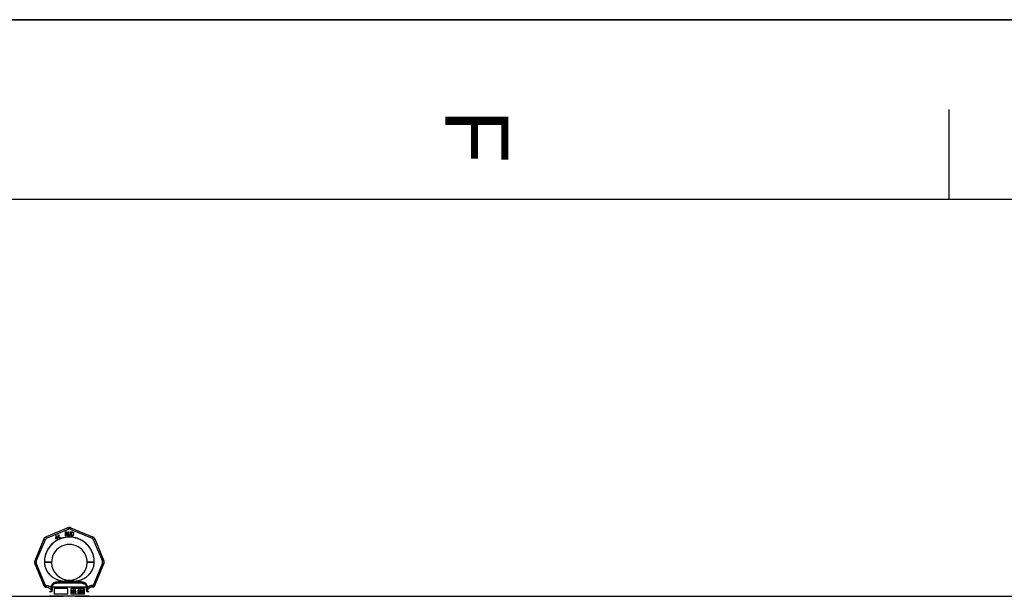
# Model space of a CAD drawing. Header units: millimetres. Extents: x 0 to 420, y 0 to 297.
# Tile 8 of 30: x 106 to 161, y 265 to 297. Entities that reach past the tile are written whole.
import ezdxf

# ---------------------------------------------------------------- set-up
doc = ezdxf.new("R2010")
doc.units = ezdxf.units.MM
doc.header["$LTSCALE"] = 23.1
doc.layers.get('0').update_dxf_attribs({"linetype": 'CONTINUOUS'})
doc.layers.add('001-M31079-X02', color=7, linetype='CONTINUOUS')
doc.styles.add('TEXTSTYLE_2', font='arial.ttf')

# ---------------------------------------------------------------- blocks, each defined once
blk = doc.blocks.new('MARGEA3_BL0', base_point=(210.000078, 148.5))
at = {"color": 7, "linetype": 'Continuous'}
for p, q in [((420.000078, 297.000001), (0.000078, 297.000001)), ((0.000078, 296.999914), (420, 296.999914)), ((157.500078, 292.000001), (157.500078, 287.000001)), ((410.000078, 287.000001), (10.000078, 287.000001))]:
    blk.add_line(p, q, dxfattribs=at)
at = {"color": 7, "linetype": 'Continuous', "style": 'TEXTSTYLE_2', "oblique": 0.0000187}
blk.add_text('F', height=3.5, rotation=270, dxfattribs=at).set_placement((129.500078, 292.000001))

msp = doc.modelspace()

# ---------------------------------------------------------------- linework, layer by layer
at = {"color": 7, "linetype": 'Continuous'}
for p, q in [((0, 297), (420, 297)), ((62.541, 264.933), (108.235, 264.933)), ((108.885, 264.933), (108.51, 264.931)), ((108.532, 264.932), (108.569, 264.932)), ((108.939, 264.933), (108.885, 264.933)), ((108.939, 264.933), (190.933, 264.933))]:
    msp.add_line(p, q, dxfattribs=at)
at = {"layer": '001-M31079-X02', "color": 9, "linetype": 'Continuous'}
for p, q in [((108.503, 268.743), (107.291, 268.241)), ((107.324, 268.162), (108.537, 268.665)), ((108.638, 268.665), (109.85, 268.162)), ((108.671, 268.743), (109.884, 268.241)), ((107.172, 268.122), (106.669, 266.909)), ((106.751, 266.879), (107.253, 268.091)), ((109.921, 268.091), (110.424, 266.879)), ((110.003, 268.122), (110.505, 266.909)), ((106.669, 266.741), (107.185, 265.496)), ((107.265, 265.535), (106.751, 266.778)), ((110.424, 266.778), (109.909, 265.535)), ((109.973, 266.838), (109.973, 266.823)), ((109.989, 265.496), (110.505, 266.741)), ((109.295, 265.659), (107.879, 265.659)), ((108.3, 265.766), (108.304, 265.703)), ((108.3, 265.766), (108.304, 265.703)), ((108.87, 265.703), (108.874, 265.766)), ((108.874, 265.766), (108.87, 265.703)), ((107.256, 265.443), (107.256, 265.443)), ((107.265, 265.535), (107.265, 265.444)), ((107.295, 265.535), (107.265, 265.535)), ((107.295, 265.444), (107.265, 265.444)), ((107.295, 265.535), (107.295, 265.444)), ((107.601, 265.18), (107.487, 265.18)), ((107.584, 265.44), (107.584, 265.411)), ((109.534, 265.442), (107.641, 265.442)), ((109.687, 265.18), (109.573, 265.18)), ((109.59, 265.411), (109.59, 265.44)), ((109.879, 265.535), (109.879, 265.444)), ((109.909, 265.535), (109.879, 265.535)), ((109.909, 265.444), (109.879, 265.444)), ((109.909, 265.535), (109.909, 265.444))]:
    msp.add_line(p, q, dxfattribs=at)
at = {"layer": '001-M31079-X02', "color": 7, "linetype": 'Continuous'}
for p, q in [((107.831, 268.298), (107.818, 268.144)), ((107.85, 268.309), (107.831, 268.298)), ((107.914, 268.199), (107.85, 268.309)), ((107.965, 268.337), (107.949, 268.328)), ((107.949, 268.328), (107.968, 268.296)), ((107.984, 268.305), (107.965, 268.337)), ((108.019, 268.325), (107.984, 268.305)), ((107.993, 268.289), (108.028, 268.309)), ((108.019, 268.325), (108.028, 268.309)), ((108.347, 268.51), (108.347, 268.29)), ((108.347, 268.51), (108.435, 268.51)), ((108.369, 268.388), (108.369, 268.29)), ((108.431, 268.388), (108.369, 268.388)), ((108.431, 268.388), (108.461, 268.29)), ((108.453, 268.505), (108.435, 268.51)), ((108.453, 268.505), (108.468, 268.491)), ((108.468, 268.407), (108.453, 268.398)), ((108.486, 268.29), (108.453, 268.398)), ((108.468, 268.491), (108.479, 268.473)), ((108.479, 268.426), (108.468, 268.407)), ((108.479, 268.473), (108.483, 268.458)), ((108.483, 268.44), (108.479, 268.426)), ((108.483, 268.458), (108.483, 268.44)), ((108.516, 268.51), (108.516, 268.365)), ((108.516, 268.51), (108.538, 268.51)), ((108.516, 268.365), (108.519, 268.341)), ((108.519, 268.341), (108.527, 268.323)), ((108.527, 268.323), (108.541, 268.304)), ((108.538, 268.51), (108.538, 268.365)), ((108.538, 268.365), (108.541, 268.346)), ((108.541, 268.346), (108.549, 268.332)), ((108.541, 268.304), (108.556, 268.295)), ((108.549, 268.332), (108.56, 268.323)), ((108.574, 268.318), (108.56, 268.323)), ((108.574, 268.318), (108.589, 268.318)), ((108.604, 268.323), (108.589, 268.318)), ((108.615, 268.332), (108.604, 268.323)), ((108.622, 268.304), (108.607, 268.295)), ((108.622, 268.346), (108.615, 268.332)), ((108.626, 268.365), (108.622, 268.346)), ((108.637, 268.323), (108.622, 268.304)), ((108.626, 268.51), (108.626, 268.365)), ((108.626, 268.51), (108.648, 268.51)), ((108.644, 268.341), (108.637, 268.323)), ((108.644, 268.341), (108.648, 268.365)), ((108.648, 268.51), (108.648, 268.365)), ((108.677, 268.51), (108.677, 268.29)), ((108.677, 268.51), (108.765, 268.51)), ((108.783, 268.505), (108.765, 268.51)), ((108.783, 268.505), (108.798, 268.496)), ((108.798, 268.304), (108.783, 268.295)), ((108.798, 268.496), (108.813, 268.477)), ((108.813, 268.323), (108.798, 268.304)), ((108.813, 268.477), (108.82, 268.458)), ((108.82, 268.341), (108.813, 268.323)), ((108.824, 268.435), (108.82, 268.458)), ((108.82, 268.341), (108.824, 268.365)), ((108.824, 268.435), (108.824, 268.365)), ((107.818, 268.144), (107.832, 268.12)), ((107.832, 268.12), (107.909, 268.164)), ((107.841, 268.157), (107.85, 268.265)), ((107.894, 268.188), (107.841, 268.157)), ((107.85, 268.265), (107.894, 268.188)), ((107.909, 268.164), (107.939, 268.111)), ((107.945, 268.218), (107.914, 268.199)), ((107.959, 268.193), (107.928, 268.175)), ((107.96, 268.118), (107.928, 268.175)), ((107.939, 268.111), (107.96, 268.111)), ((107.968, 268.296), (107.943, 268.281)), ((107.943, 268.281), (107.952, 268.265)), ((107.959, 268.193), (107.945, 268.218)), ((107.977, 268.28), (107.952, 268.265)), ((107.977, 268.28), (108.024, 268.198)), ((108.035, 268.216), (107.993, 268.289)), ((108.024, 268.198), (108.04, 268.186)), ((108.035, 268.216), (108.046, 268.205)), ((108.04, 268.186), (108.054, 268.183)), ((108.06, 268.203), (108.046, 268.205)), ((108.054, 268.183), (108.066, 268.185)), ((108.078, 268.208), (108.06, 268.203)), ((108.087, 268.192), (108.066, 268.185)), ((108.078, 268.208), (108.087, 268.192)), ((108.369, 268.29), (108.347, 268.29)), ((108.486, 268.29), (108.461, 268.29)), ((108.574, 268.29), (108.556, 268.295)), ((108.589, 268.29), (108.574, 268.29)), ((108.607, 268.295), (108.589, 268.29)), ((108.765, 268.29), (108.677, 268.29)), ((108.783, 268.295), (108.765, 268.29)), ((107.201, 266.838), (107.201, 266.823)), ((109.973, 266.823), (109.973, 266.838)), ((107.584, 265.44), (107.584, 265.411)), ((109.59, 265.44), (109.59, 265.411))]:
    msp.add_line(p, q, dxfattribs=at)
at = {"layer": '001-M31079-X02', "color": 6, "linetype": 'Continuous'}
for p, q in [((108.369, 268.416), (108.369, 268.487)), ((108.439, 268.487), (108.369, 268.487)), ((108.439, 268.416), (108.369, 268.416)), ((108.439, 268.487), (108.45, 268.482)), ((108.45, 268.421), (108.439, 268.416)), ((108.45, 268.482), (108.457, 268.473)), ((108.457, 268.43), (108.45, 268.421)), ((108.457, 268.473), (108.461, 268.458)), ((108.461, 268.444), (108.457, 268.43)), ((108.461, 268.458), (108.461, 268.444)), ((108.699, 268.318), (108.699, 268.482)), ((108.765, 268.482), (108.699, 268.482)), ((108.765, 268.318), (108.699, 268.318)), ((108.765, 268.482), (108.78, 268.477)), ((108.78, 268.323), (108.765, 268.318)), ((108.78, 268.477), (108.791, 268.468)), ((108.791, 268.332), (108.78, 268.323)), ((108.791, 268.468), (108.798, 268.454)), ((108.798, 268.346), (108.791, 268.332)), ((108.798, 268.454), (108.802, 268.435)), ((108.802, 268.365), (108.798, 268.346)), ((108.802, 268.435), (108.802, 268.365)), ((107.641, 265.442), (107.641, 265.413)), ((107.739, 265.373), (107.739, 265.043)), ((108.499, 265.373), (107.739, 265.373)), ((108.499, 265.043), (107.739, 265.043)), ((108.499, 265.043), (108.499, 265.373)), ((108.675, 265.373), (108.675, 265.043)), ((109.435, 265.373), (108.675, 265.373)), ((109.435, 265.043), (108.675, 265.043)), ((108.753, 265.132), (108.753, 265.286)), ((108.753, 265.286), (108.813, 265.286)), ((108.772, 265.132), (108.753, 265.132)), ((108.758, 265.132), (108.758, 265.286)), ((108.767, 265.27), (108.767, 265.221)), ((108.815, 265.27), (108.767, 265.27)), ((108.767, 265.221), (108.815, 265.221)), ((108.767, 265.201), (108.767, 265.132)), ((108.81, 265.201), (108.767, 265.201)), ((108.772, 265.221), (108.772, 265.27)), ((108.772, 265.201), (108.772, 265.132)), ((108.805, 265.201), (108.824, 265.132)), ((108.819, 265.283), (108.808, 265.286)), ((108.81, 265.27), (108.817, 265.267)), ((108.817, 265.224), (108.81, 265.221)), ((108.81, 265.201), (108.829, 265.132)), ((108.824, 265.283), (108.813, 265.286)), ((108.815, 265.27), (108.822, 265.267)), ((108.822, 265.224), (108.815, 265.221)), ((108.817, 265.267), (108.821, 265.26)), ((108.822, 265.267), (108.817, 265.267)), ((108.821, 265.231), (108.817, 265.224)), ((108.822, 265.224), (108.817, 265.224)), ((108.828, 265.273), (108.819, 265.283)), ((108.824, 265.283), (108.819, 265.283)), ((108.819, 265.208), (108.828, 265.214)), ((108.84, 265.132), (108.819, 265.208)), ((108.824, 265.208), (108.819, 265.208)), ((108.821, 265.26), (108.824, 265.25)), ((108.826, 265.26), (108.821, 265.26)), ((108.824, 265.24), (108.821, 265.231)), ((108.826, 265.231), (108.821, 265.231)), ((108.822, 265.267), (108.826, 265.26)), ((108.826, 265.231), (108.822, 265.224)), ((108.833, 265.273), (108.824, 265.283)), ((108.824, 265.24), (108.824, 265.25)), ((108.829, 265.25), (108.824, 265.25)), ((108.829, 265.24), (108.824, 265.24)), ((108.824, 265.208), (108.833, 265.214)), ((108.845, 265.132), (108.824, 265.208)), ((108.845, 265.132), (108.824, 265.132)), ((108.826, 265.26), (108.829, 265.25)), ((108.829, 265.24), (108.826, 265.231)), ((108.835, 265.26), (108.828, 265.273)), ((108.833, 265.273), (108.828, 265.273)), ((108.828, 265.214), (108.835, 265.227)), ((108.833, 265.214), (108.828, 265.214)), ((108.829, 265.25), (108.829, 265.24)), ((108.84, 265.26), (108.833, 265.273)), ((108.833, 265.214), (108.84, 265.227)), ((108.837, 265.25), (108.835, 265.26)), ((108.84, 265.26), (108.835, 265.26)), ((108.835, 265.227), (108.837, 265.237)), ((108.84, 265.227), (108.835, 265.227)), ((108.837, 265.25), (108.837, 265.237)), ((108.842, 265.25), (108.837, 265.25)), ((108.842, 265.237), (108.837, 265.237)), ((108.842, 265.25), (108.84, 265.26)), ((108.84, 265.227), (108.842, 265.237)), ((108.842, 265.25), (108.842, 265.237)), ((108.858, 265.175), (108.86, 265.162)), ((108.876, 265.175), (108.858, 265.175)), ((108.86, 265.162), (108.867, 265.145)), ((108.865, 265.162), (108.86, 265.162)), ((108.863, 265.175), (108.865, 265.162)), ((108.867, 265.263), (108.865, 265.25)), ((108.865, 265.237), (108.865, 265.25)), ((108.87, 265.25), (108.865, 265.25)), ((108.865, 265.237), (108.867, 265.224)), ((108.87, 265.237), (108.865, 265.237)), ((108.865, 265.162), (108.872, 265.145)), ((108.876, 265.276), (108.867, 265.263)), ((108.872, 265.263), (108.867, 265.263)), ((108.867, 265.224), (108.876, 265.211)), ((108.872, 265.224), (108.867, 265.224)), ((108.867, 265.145), (108.878, 265.136)), ((108.872, 265.145), (108.867, 265.145)), ((108.872, 265.263), (108.87, 265.25)), ((108.87, 265.25), (108.87, 265.237)), ((108.87, 265.237), (108.872, 265.224)), ((108.874, 265.165), (108.871, 265.175)), ((108.881, 265.276), (108.872, 265.263)), ((108.872, 265.224), (108.881, 265.211)), ((108.872, 265.145), (108.883, 265.136)), ((108.88, 265.155), (108.874, 265.165)), ((108.879, 265.165), (108.874, 265.165)), ((108.885, 265.283), (108.876, 265.276)), ((108.881, 265.276), (108.876, 265.276)), ((108.876, 265.211), (108.885, 265.204)), ((108.881, 265.211), (108.876, 265.211)), ((108.879, 265.165), (108.876, 265.175)), ((108.878, 265.247), (108.88, 265.257)), ((108.878, 265.247), (108.878, 265.24)), ((108.883, 265.247), (108.878, 265.247)), ((108.88, 265.231), (108.878, 265.24)), ((108.883, 265.24), (108.878, 265.24)), ((108.878, 265.136), (108.89, 265.132)), ((108.883, 265.136), (108.878, 265.136)), ((108.886, 265.155), (108.879, 265.165)), ((108.88, 265.257), (108.887, 265.263)), ((108.886, 265.257), (108.88, 265.257)), ((108.887, 265.224), (108.88, 265.231)), ((108.886, 265.231), (108.88, 265.231)), ((108.89, 265.152), (108.88, 265.155)), ((108.886, 265.155), (108.88, 265.155)), ((108.89, 265.283), (108.881, 265.276)), ((108.881, 265.211), (108.89, 265.204)), ((108.883, 265.247), (108.886, 265.257)), ((108.883, 265.24), (108.883, 265.247)), ((108.886, 265.231), (108.883, 265.24)), ((108.883, 265.136), (108.895, 265.132)), ((108.894, 265.286), (108.885, 265.283)), ((108.89, 265.283), (108.885, 265.283)), ((108.885, 265.204), (108.894, 265.201)), ((108.89, 265.204), (108.885, 265.204)), ((108.886, 265.257), (108.892, 265.263)), ((108.892, 265.224), (108.886, 265.231)), ((108.895, 265.152), (108.886, 265.155)), ((108.887, 265.263), (108.894, 265.267)), ((108.892, 265.263), (108.887, 265.263)), ((108.894, 265.221), (108.887, 265.224)), ((108.892, 265.224), (108.887, 265.224)), ((108.899, 265.286), (108.89, 265.283)), ((108.89, 265.204), (108.899, 265.201)), ((108.913, 265.152), (108.89, 265.152)), ((108.913, 265.132), (108.89, 265.132)), ((108.892, 265.263), (108.899, 265.267)), ((108.899, 265.221), (108.892, 265.224)), ((108.911, 265.286), (108.894, 265.286)), ((108.913, 265.267), (108.894, 265.267)), ((108.913, 265.221), (108.894, 265.221)), ((108.913, 265.201), (108.894, 265.201)), ((108.917, 265.283), (108.906, 265.286)), ((108.908, 265.267), (108.915, 265.263)), ((108.919, 265.217), (108.908, 265.221)), ((108.908, 265.201), (108.917, 265.198)), ((108.917, 265.155), (108.908, 265.152)), ((108.908, 265.132), (108.919, 265.136)), ((108.922, 265.283), (108.911, 265.286)), ((108.913, 265.267), (108.92, 265.263)), ((108.924, 265.217), (108.913, 265.221)), ((108.913, 265.201), (108.922, 265.198)), ((108.922, 265.155), (108.913, 265.152)), ((108.913, 265.132), (108.924, 265.136)), ((108.915, 265.263), (108.919, 265.257)), ((108.92, 265.263), (108.915, 265.263)), ((108.926, 265.273), (108.917, 265.283)), ((108.922, 265.283), (108.917, 265.283)), ((108.917, 265.198), (108.924, 265.191)), ((108.922, 265.198), (108.917, 265.198)), ((108.924, 265.162), (108.917, 265.155)), ((108.922, 265.155), (108.917, 265.155)), ((108.919, 265.257), (108.921, 265.25)), ((108.924, 265.257), (108.919, 265.257)), ((108.928, 265.211), (108.919, 265.217)), ((108.924, 265.217), (108.919, 265.217)), ((108.919, 265.136), (108.928, 265.142)), ((108.924, 265.136), (108.919, 265.136)), ((108.92, 265.263), (108.924, 265.257)), ((108.921, 265.25), (108.94, 265.25)), ((108.931, 265.273), (108.922, 265.283)), ((108.922, 265.198), (108.929, 265.191)), ((108.929, 265.162), (108.922, 265.155)), ((108.924, 265.257), (108.927, 265.25)), ((108.933, 265.211), (108.924, 265.217)), ((108.924, 265.191), (108.928, 265.181)), ((108.929, 265.191), (108.924, 265.191)), ((108.928, 265.172), (108.924, 265.162)), ((108.929, 265.162), (108.924, 265.162)), ((108.924, 265.136), (108.933, 265.142)), ((108.933, 265.26), (108.926, 265.273)), ((108.931, 265.273), (108.926, 265.273)), ((108.937, 265.198), (108.928, 265.211)), ((108.933, 265.211), (108.928, 265.211)), ((108.928, 265.172), (108.928, 265.181)), ((108.933, 265.181), (108.928, 265.181)), ((108.933, 265.172), (108.928, 265.172)), ((108.928, 265.142), (108.937, 265.155)), ((108.933, 265.142), (108.928, 265.142)), ((108.929, 265.191), (108.933, 265.181)), ((108.933, 265.172), (108.929, 265.162)), ((108.938, 265.26), (108.931, 265.273)), ((108.935, 265.25), (108.933, 265.26)), ((108.938, 265.26), (108.933, 265.26)), ((108.942, 265.198), (108.933, 265.211)), ((108.933, 265.181), (108.933, 265.172)), ((108.933, 265.142), (108.942, 265.155)), ((108.942, 265.185), (108.937, 265.198)), ((108.942, 265.198), (108.937, 265.198)), ((108.937, 265.155), (108.942, 265.168)), ((108.942, 265.155), (108.937, 265.155)), ((108.94, 265.25), (108.938, 265.26)), ((108.947, 265.185), (108.942, 265.198)), ((108.942, 265.185), (108.942, 265.168)), ((108.947, 265.185), (108.942, 265.185)), ((108.942, 265.155), (108.947, 265.168)), ((108.947, 265.168), (108.942, 265.168)), ((108.947, 265.168), (108.947, 265.185)), ((109.069, 265.132), (109.069, 265.286)), ((109.095, 265.286), (109.069, 265.286)), ((109.088, 265.132), (109.069, 265.132)), ((109.075, 265.286), (109.075, 265.132)), ((109.083, 265.254), (109.083, 265.132)), ((109.083, 265.254), (109.115, 265.132)), ((109.088, 265.254), (109.083, 265.254)), ((109.088, 265.132), (109.088, 265.254)), ((109.088, 265.254), (109.12, 265.132)), ((109.124, 265.149), (109.09, 265.286)), ((109.129, 265.149), (109.095, 265.286)), ((109.138, 265.132), (109.115, 265.132)), ((109.158, 265.286), (109.124, 265.149)), ((109.129, 265.149), (109.124, 265.149)), ((109.163, 265.286), (109.129, 265.149)), ((109.133, 265.132), (109.165, 265.254)), ((109.138, 265.132), (109.17, 265.254)), ((109.184, 265.286), (109.158, 265.286)), ((109.165, 265.132), (109.165, 265.254)), ((109.17, 265.254), (109.165, 265.254)), ((109.184, 265.132), (109.165, 265.132)), ((109.17, 265.254), (109.17, 265.132)), ((109.179, 265.286), (109.179, 265.132)), ((109.184, 265.132), (109.184, 265.286)), ((109.197, 265.168), (109.199, 265.159)), ((109.213, 265.168), (109.197, 265.168)), ((109.201, 265.263), (109.199, 265.25)), ((109.216, 265.25), (109.199, 265.25)), ((109.199, 265.159), (109.204, 265.149)), ((109.204, 265.159), (109.199, 265.159)), ((109.211, 265.276), (109.201, 265.263)), ((109.207, 265.263), (109.201, 265.263)), ((109.202, 265.168), (109.204, 265.159)), ((109.207, 265.263), (109.204, 265.25)), ((109.204, 265.159), (109.209, 265.149)), ((109.204, 265.149), (109.211, 265.142)), ((109.209, 265.149), (109.204, 265.149)), ((109.216, 265.276), (109.207, 265.263)), ((109.211, 265.162), (109.208, 265.168)), ((109.209, 265.149), (109.216, 265.142)), ((109.22, 265.283), (109.211, 265.276)), ((109.216, 265.276), (109.211, 265.276)), ((109.211, 265.25), (109.215, 265.26)), ((109.215, 265.155), (109.211, 265.162)), ((109.216, 265.162), (109.211, 265.162)), ((109.211, 265.142), (109.22, 265.136)), ((109.216, 265.142), (109.211, 265.142)), ((109.216, 265.162), (109.213, 265.168)), ((109.215, 265.26), (109.222, 265.267)), ((109.22, 265.26), (109.215, 265.26)), ((109.22, 265.152), (109.215, 265.155)), ((109.22, 265.155), (109.215, 265.155)), ((109.225, 265.283), (109.216, 265.276)), ((109.216, 265.25), (109.22, 265.26)), ((109.22, 265.155), (109.216, 265.162)), ((109.216, 265.142), (109.225, 265.136)), ((109.236, 265.286), (109.22, 265.283)), ((109.225, 265.283), (109.22, 265.283)), ((109.22, 265.26), (109.227, 265.267)), ((109.225, 265.152), (109.22, 265.155)), ((109.231, 265.149), (109.22, 265.152)), ((109.225, 265.152), (109.22, 265.152)), ((109.22, 265.136), (109.229, 265.132)), ((109.225, 265.136), (109.22, 265.136)), ((109.222, 265.267), (109.233, 265.27)), ((109.227, 265.267), (109.222, 265.267)), ((109.241, 265.286), (109.225, 265.283)), ((109.236, 265.149), (109.225, 265.152)), ((109.225, 265.136), (109.234, 265.132)), ((109.227, 265.267), (109.238, 265.27)), ((109.252, 265.132), (109.229, 265.132)), ((109.25, 265.149), (109.231, 265.149)), ((109.248, 265.27), (109.233, 265.27)), ((109.233, 265.204), (109.233, 265.217)), ((109.248, 265.217), (109.233, 265.217)), ((109.248, 265.204), (109.233, 265.204)), ((109.245, 265.286), (109.236, 265.286)), ((109.238, 265.217), (109.238, 265.204)), ((109.256, 265.283), (109.24, 265.286)), ((109.242, 265.27), (109.254, 265.267)), ((109.256, 265.224), (109.242, 265.217)), ((109.242, 265.204), (109.256, 265.201)), ((109.261, 265.283), (109.245, 265.286)), ((109.256, 265.152), (109.245, 265.149)), ((109.247, 265.132), (109.256, 265.136)), ((109.248, 265.27), (109.259, 265.267)), ((109.261, 265.224), (109.248, 265.217)), ((109.248, 265.204), (109.261, 265.201)), ((109.261, 265.152), (109.25, 265.149)), ((109.252, 265.132), (109.261, 265.136)), ((109.254, 265.267), (109.261, 265.26)), ((109.259, 265.267), (109.254, 265.267)), ((109.265, 265.276), (109.256, 265.283)), ((109.261, 265.283), (109.256, 265.283)), ((109.261, 265.231), (109.256, 265.224)), ((109.261, 265.224), (109.256, 265.224)), ((109.256, 265.201), (109.263, 265.195)), ((109.261, 265.201), (109.256, 265.201)), ((109.261, 265.155), (109.256, 265.152)), ((109.261, 265.152), (109.256, 265.152)), ((109.256, 265.136), (109.265, 265.142)), ((109.261, 265.136), (109.256, 265.136)), ((109.259, 265.267), (109.266, 265.26)), ((109.27, 265.276), (109.261, 265.283)), ((109.261, 265.26), (109.265, 265.25)), ((109.266, 265.26), (109.261, 265.26)), ((109.265, 265.244), (109.261, 265.231)), ((109.266, 265.231), (109.261, 265.224)), ((109.266, 265.231), (109.261, 265.231)), ((109.261, 265.211), (109.27, 265.221)), ((109.272, 265.204), (109.261, 265.211)), ((109.266, 265.211), (109.261, 265.211)), ((109.261, 265.201), (109.268, 265.195)), ((109.265, 265.162), (109.261, 265.155)), ((109.266, 265.155), (109.261, 265.152)), ((109.266, 265.155), (109.261, 265.155)), ((109.261, 265.136), (109.27, 265.142)), ((109.263, 265.195), (109.268, 265.181)), ((109.268, 265.195), (109.263, 265.195)), ((109.274, 265.263), (109.265, 265.276)), ((109.27, 265.276), (109.265, 265.276)), ((109.265, 265.244), (109.265, 265.25)), ((109.27, 265.25), (109.265, 265.25)), ((109.27, 265.244), (109.265, 265.244)), ((109.268, 265.168), (109.265, 265.162)), ((109.27, 265.162), (109.265, 265.162)), ((109.265, 265.142), (109.272, 265.149)), ((109.27, 265.142), (109.265, 265.142)), ((109.266, 265.26), (109.27, 265.25)), ((109.27, 265.244), (109.266, 265.231)), ((109.266, 265.211), (109.275, 265.221)), ((109.277, 265.204), (109.266, 265.211)), ((109.27, 265.162), (109.266, 265.155)), ((109.268, 265.195), (109.273, 265.181)), ((109.268, 265.168), (109.268, 265.181)), ((109.273, 265.181), (109.268, 265.181)), ((109.273, 265.168), (109.268, 265.168)), ((109.279, 265.263), (109.27, 265.276)), ((109.27, 265.25), (109.27, 265.244)), ((109.27, 265.221), (109.274, 265.231)), ((109.275, 265.221), (109.27, 265.221)), ((109.273, 265.168), (109.27, 265.162)), ((109.27, 265.142), (109.277, 265.149)), ((109.277, 265.195), (109.272, 265.204)), ((109.277, 265.204), (109.272, 265.204)), ((109.272, 265.149), (109.277, 265.159)), ((109.277, 265.149), (109.272, 265.149)), ((109.273, 265.181), (109.273, 265.168)), ((109.277, 265.25), (109.274, 265.263)), ((109.279, 265.263), (109.274, 265.263)), ((109.274, 265.231), (109.277, 265.244)), ((109.279, 265.231), (109.274, 265.231)), ((109.275, 265.221), (109.279, 265.231)), ((109.277, 265.25), (109.277, 265.244)), ((109.282, 265.25), (109.277, 265.25)), ((109.282, 265.244), (109.277, 265.244)), ((109.282, 265.195), (109.277, 265.204)), ((109.279, 265.181), (109.277, 265.195)), ((109.282, 265.195), (109.277, 265.195)), ((109.277, 265.159), (109.279, 265.168)), ((109.277, 265.149), (109.282, 265.159)), ((109.277, 265.159), (109.282, 265.159)), ((109.282, 265.25), (109.279, 265.263)), ((109.279, 265.231), (109.282, 265.244)), ((109.279, 265.181), (109.279, 265.168)), ((109.284, 265.181), (109.279, 265.181)), ((109.284, 265.168), (109.279, 265.168)), ((109.282, 265.244), (109.282, 265.25)), ((109.284, 265.181), (109.282, 265.195)), ((109.282, 265.159), (109.284, 265.168)), ((109.284, 265.168), (109.284, 265.181)), ((109.299, 265.244), (109.297, 265.221)), ((109.297, 265.198), (109.297, 265.221)), ((109.302, 265.221), (109.297, 265.221)), ((109.297, 265.198), (109.299, 265.175)), ((109.302, 265.198), (109.297, 265.198)), ((109.304, 265.26), (109.299, 265.244)), ((109.304, 265.244), (109.299, 265.244)), ((109.299, 265.175), (109.304, 265.159)), ((109.304, 265.175), (109.299, 265.175)), ((109.304, 265.244), (109.302, 265.221)), ((109.302, 265.221), (109.302, 265.198)), ((109.302, 265.198), (109.304, 265.175)), ((109.311, 265.273), (109.304, 265.26)), ((109.309, 265.26), (109.304, 265.244)), ((109.309, 265.26), (109.304, 265.26)), ((109.304, 265.175), (109.309, 265.159)), ((109.304, 265.159), (109.311, 265.145)), ((109.309, 265.159), (109.304, 265.159)), ((109.308, 265.221), (109.311, 265.24)), ((109.322, 265.227), (109.308, 265.214)), ((109.308, 265.221), (109.308, 265.214)), ((109.314, 265.221), (109.308, 265.221)), ((109.314, 265.214), (109.308, 265.214)), ((109.316, 265.273), (109.309, 265.26)), ((109.309, 265.159), (109.316, 265.145)), ((109.322, 265.283), (109.311, 265.273)), ((109.316, 265.273), (109.311, 265.273)), ((109.311, 265.24), (109.313, 265.25)), ((109.316, 265.24), (109.311, 265.24)), ((109.311, 265.188), (109.313, 265.198)), ((109.311, 265.188), (109.311, 265.178)), ((109.316, 265.188), (109.311, 265.188)), ((109.313, 265.168), (109.311, 265.178)), ((109.316, 265.178), (109.311, 265.178)), ((109.311, 265.145), (109.322, 265.136)), ((109.316, 265.145), (109.311, 265.145)), ((109.313, 265.25), (109.318, 265.26)), ((109.318, 265.25), (109.313, 265.25)), ((109.313, 265.198), (109.318, 265.204)), ((109.318, 265.198), (109.313, 265.198)), ((109.318, 265.159), (109.313, 265.168)), ((109.318, 265.168), (109.313, 265.168)), ((109.314, 265.221), (109.316, 265.24)), ((109.327, 265.227), (109.314, 265.214)), ((109.314, 265.214), (109.314, 265.221)), ((109.327, 265.283), (109.316, 265.273)), ((109.316, 265.24), (109.318, 265.25)), ((109.316, 265.188), (109.318, 265.198)), ((109.316, 265.178), (109.316, 265.188)), ((109.318, 265.168), (109.316, 265.178)), ((109.316, 265.145), (109.327, 265.136)), ((109.318, 265.26), (109.324, 265.267)), ((109.318, 265.25), (109.323, 265.26)), ((109.323, 265.26), (109.318, 265.26)), ((109.318, 265.204), (109.324, 265.211)), ((109.318, 265.198), (109.323, 265.204)), ((109.323, 265.204), (109.318, 265.204)), ((109.323, 265.159), (109.318, 265.168)), ((109.324, 265.152), (109.318, 265.159)), ((109.323, 265.159), (109.318, 265.159)), ((109.334, 265.286), (109.322, 265.283)), ((109.327, 265.283), (109.322, 265.283)), ((109.334, 265.231), (109.322, 265.227)), ((109.327, 265.227), (109.322, 265.227)), ((109.322, 265.136), (109.334, 265.132)), ((109.327, 265.136), (109.322, 265.136)), ((109.323, 265.26), (109.33, 265.267)), ((109.323, 265.204), (109.33, 265.211)), ((109.33, 265.152), (109.323, 265.159)), ((109.324, 265.267), (109.331, 265.27)), ((109.33, 265.267), (109.324, 265.267)), ((109.324, 265.211), (109.331, 265.214)), ((109.33, 265.211), (109.324, 265.211)), ((109.331, 265.149), (109.324, 265.152)), ((109.33, 265.152), (109.324, 265.152)), ((109.339, 265.286), (109.327, 265.283)), ((109.339, 265.231), (109.327, 265.227)), ((109.327, 265.136), (109.339, 265.132)), ((109.33, 265.267), (109.336, 265.27)), ((109.33, 265.211), (109.336, 265.214)), ((109.336, 265.149), (109.33, 265.152)), ((109.35, 265.27), (109.331, 265.27)), ((109.352, 265.214), (109.331, 265.214)), ((109.352, 265.149), (109.331, 265.149)), ((109.348, 265.286), (109.334, 265.286)), ((109.35, 265.231), (109.334, 265.231)), ((109.35, 265.132), (109.334, 265.132)), ((109.354, 265.283), (109.343, 265.286)), ((109.345, 265.27), (109.352, 265.267)), ((109.356, 265.227), (109.345, 265.231)), ((109.345, 265.132), (109.356, 265.136)), ((109.347, 265.214), (109.354, 265.211)), ((109.354, 265.152), (109.347, 265.149)), ((109.359, 265.283), (109.348, 265.286)), ((109.35, 265.27), (109.357, 265.267)), ((109.361, 265.227), (109.35, 265.231)), ((109.35, 265.132), (109.361, 265.136)), ((109.352, 265.267), (109.359, 265.26)), ((109.357, 265.267), (109.352, 265.267)), ((109.352, 265.214), (109.359, 265.211)), ((109.359, 265.152), (109.352, 265.149)), ((109.365, 265.273), (109.354, 265.283)), ((109.359, 265.283), (109.354, 265.283)), ((109.354, 265.211), (109.361, 265.204)), ((109.359, 265.211), (109.354, 265.211)), ((109.361, 265.159), (109.354, 265.152)), ((109.359, 265.152), (109.354, 265.152)), ((109.368, 265.217), (109.356, 265.227)), ((109.361, 265.227), (109.356, 265.227)), ((109.356, 265.136), (109.368, 265.145)), ((109.361, 265.136), (109.356, 265.136)), ((109.357, 265.267), (109.364, 265.26)), ((109.37, 265.273), (109.359, 265.283)), ((109.359, 265.26), (109.363, 265.25)), ((109.364, 265.26), (109.359, 265.26)), ((109.359, 265.211), (109.366, 265.204)), ((109.366, 265.159), (109.359, 265.152)), ((109.373, 265.217), (109.361, 265.227)), ((109.361, 265.204), (109.365, 265.198)), ((109.366, 265.204), (109.361, 265.204)), ((109.365, 265.168), (109.361, 265.159)), ((109.366, 265.159), (109.361, 265.159)), ((109.361, 265.136), (109.373, 265.145)), ((109.38, 265.25), (109.363, 265.25)), ((109.364, 265.26), (109.368, 265.25)), ((109.372, 265.26), (109.365, 265.273)), ((109.37, 265.273), (109.365, 265.273)), ((109.365, 265.198), (109.368, 265.188)), ((109.37, 265.198), (109.365, 265.198)), ((109.368, 265.178), (109.365, 265.168)), ((109.37, 265.168), (109.365, 265.168)), ((109.366, 265.204), (109.37, 265.198)), ((109.37, 265.168), (109.366, 265.159)), ((109.375, 265.208), (109.368, 265.217)), ((109.368, 265.217), (109.373, 265.217)), ((109.368, 265.178), (109.368, 265.188)), ((109.368, 265.188), (109.373, 265.188)), ((109.373, 265.178), (109.368, 265.178)), ((109.368, 265.145), (109.375, 265.159)), ((109.373, 265.145), (109.368, 265.145)), ((109.377, 265.26), (109.37, 265.273)), ((109.37, 265.198), (109.373, 265.188)), ((109.373, 265.178), (109.37, 265.168)), ((109.375, 265.25), (109.372, 265.26)), ((109.377, 265.26), (109.372, 265.26)), ((109.38, 265.208), (109.373, 265.217)), ((109.373, 265.188), (109.373, 265.178)), ((109.373, 265.145), (109.38, 265.159)), ((109.379, 265.191), (109.375, 265.208)), ((109.38, 265.208), (109.375, 265.208)), ((109.375, 265.159), (109.379, 265.175)), ((109.38, 265.159), (109.375, 265.159)), ((109.38, 265.25), (109.377, 265.26)), ((109.379, 265.191), (109.379, 265.175)), ((109.384, 265.191), (109.379, 265.191)), ((109.384, 265.175), (109.379, 265.175)), ((109.384, 265.191), (109.38, 265.208)), ((109.38, 265.159), (109.384, 265.175)), ((109.384, 265.175), (109.384, 265.191)), ((109.435, 265.043), (109.435, 265.373)), ((109.534, 265.442), (109.533, 265.413)), ((109.687, 264.933), (107.487, 264.933))]:
    msp.add_line(p, q, dxfattribs=at)
at = {"layer": '001-M31079-X02', "color": 9, "linetype": 'Continuous'}
for points in [[(107.263, 265.444), (107.26, 265.444), (107.259, 265.444), (107.257, 265.443), (107.256, 265.443), (107.256, 265.443), (107.256, 265.442)], [(107.257, 265.443), (107.259, 265.444), (107.26, 265.444), (107.263, 265.444), (107.265, 265.444)], [(109.909, 265.444), (109.912, 265.444), (109.914, 265.444), (109.915, 265.444), (109.917, 265.443), (109.918, 265.443), (109.918, 265.443), (109.919, 265.442), (109.918, 265.443), (109.918, 265.443)], [(109.917, 265.443), (109.915, 265.444), (109.914, 265.444), (109.912, 265.444)]]:
    msp.add_lwpolyline(points, dxfattribs=at)
for centre, radius, start, end in [((108.587, 268.54), 0.22, 67.5, 112.5), ((108.587, 268.543), 0.132, 67.5027, 112.4973), ((107.375, 268.038), 0.22, 112.5, 157.5), ((107.375, 268.04), 0.132, 112.5027, 157.4973), ((109.799, 268.04), 0.132, 22.5027, 67.4973), ((109.799, 268.038), 0.22, 22.5, 67.5), ((106.873, 266.825), 0.22, 157.5, 202.5), ((106.873, 266.828), 0.132, 157.5027, 202.4973), ((108.587, 266.837), 1.386, 179.9607, 180.5905), ((108.587, 266.825), 0.99, 180.6298, 359.3702), ((110.302, 266.828), 0.132, 337.5027, 22.4973), ((110.302, 266.825), 0.22, 337.5, 22.5), ((108.587, 387.041), 121.276, 269.86427, 270.13573), ((107.265, 265.532), 0.088, 202.5, 270), ((109.909, 265.532), 0.088, 270, 337.5)]:
    msp.add_arc(centre, radius, start, end, dxfattribs=at)
at = {"layer": '001-M31079-X02', "color": 7, "linetype": 'Continuous'}
for start, end in [(0, 180.6298), (359.3702, 360)]:
    msp.add_arc((108.587, 266.838), 1.386, start, end, dxfattribs=at)
at = {"layer": '001-M31079-X02', "color": 6, "linetype": 'Continuous'}
msp.add_arc((108.587, 266.825), 0.99, 359.3702, 180.6298, dxfattribs=at)
at = {"layer": '001-M31079-X02', "color": 9, "linetype": 'Continuous'}
for points, knots in [([(108.503, 268.743), (108.509, 268.745), (108.51, 268.719), (108.519, 268.708), (108.525, 268.691), (108.531, 268.678), (108.535, 268.669), (108.537, 268.665)], [0, 0, 0, 0, 0.232511, 0.497756, 0.655845, 0.824906, 1, 1, 1, 1]), ([(108.638, 268.665), (108.64, 268.669), (108.643, 268.678), (108.649, 268.691), (108.655, 268.708), (108.664, 268.719), (108.665, 268.745), (108.671, 268.743)], [0, 0, 0, 0, 0.175086, 0.344148, 0.502239, 0.767487, 1, 1, 1, 1]), ([(107.172, 268.122), (107.174, 268.128), (107.194, 268.111), (107.209, 268.109), (107.226, 268.102), (107.239, 268.097), (107.248, 268.093), (107.253, 268.091)], [0, 0, 0, 0, 0.233919, 0.499481, 0.657384, 0.825901, 1, 1, 1, 1]), ([(109.973, 266.838), (109.973, 266.88), (109.969, 266.963), (109.953, 267.086), (109.925, 267.208), (109.886, 267.326), (109.837, 267.441), (109.778, 267.55), (109.71, 267.654), (109.632, 267.752), (109.546, 267.842), (109.452, 267.923), (109.352, 267.997), (109.245, 268.06), (109.132, 268.114), (109.016, 268.158), (108.896, 268.191), (108.773, 268.214), (108.649, 268.225), (108.525, 268.225), (108.401, 268.214), (108.278, 268.191), (108.158, 268.158), (108.042, 268.114), (107.93, 268.06), (107.823, 267.997), (107.722, 267.923), (107.628, 267.842), (107.542, 267.752), (107.464, 267.654), (107.396, 267.55), (107.337, 267.441), (107.288, 267.326), (107.249, 267.208), (107.222, 267.086), (107.205, 266.963), (107.201, 266.88), (107.201, 266.838)], [0, 0, 0, 0, 0.028575, 0.057156, 0.085737, 0.114317, 0.142895, 0.171472, 0.200048, 0.228622, 0.257194, 0.285764, 0.314333, 0.342901, 0.371466, 0.400031, 0.428594, 0.457157, 0.485719, 0.514281, 0.542844, 0.571406, 0.59997, 0.628534, 0.6571, 0.685667, 0.714236, 0.742807, 0.771379, 0.799953, 0.828529, 0.857106, 0.885684, 0.914264, 0.942844, 0.971426, 1, 1, 1, 1]), ([(107.324, 268.162), (107.322, 268.167), (107.319, 268.176), (107.313, 268.189), (107.307, 268.205), (107.298, 268.217), (107.297, 268.243), (107.291, 268.241)], [0, 0, 0, 0, 0.175086, 0.344149, 0.50224, 0.767487, 1, 1, 1, 1]), ([(109.884, 268.241), (109.878, 268.243), (109.877, 268.217), (109.867, 268.205), (109.861, 268.189), (109.856, 268.176), (109.852, 268.167), (109.85, 268.162)], [0, 0, 0, 0, 0.23251, 0.497755, 0.655845, 0.824906, 1, 1, 1, 1]), ([(110.003, 268.122), (110, 268.128), (109.98, 268.111), (109.965, 268.109), (109.949, 268.102), (109.935, 268.097), (109.926, 268.093), (109.921, 268.091)], [0, 0, 0, 0, 0.233919, 0.499481, 0.657384, 0.825902, 1, 1, 1, 1]), ([(106.751, 266.778), (106.746, 266.776), (106.737, 266.772), (106.723, 266.766), (106.71, 266.761), (106.695, 266.752), (106.665, 266.751), (106.669, 266.741)], [0, 0, 0, 0, 0.172888, 0.340827, 0.498639, 0.641457, 1, 1, 1, 1]), ([(106.751, 266.879), (106.746, 266.881), (106.737, 266.884), (106.723, 266.89), (106.707, 266.897), (106.692, 266.899), (106.672, 266.916), (106.669, 266.909)], [0, 0, 0, 0, 0.174091, 0.34261, 0.500514, 0.766079, 1, 1, 1, 1]), ([(107.597, 266.825), (107.597, 266.834), (107.572, 266.828), (107.553, 266.832), (107.528, 266.832), (107.5, 266.834), (107.467, 266.835), (107.43, 266.836), (107.389, 266.837), (107.345, 266.837), (107.298, 266.838), (107.25, 266.838), (107.217, 266.838), (107.201, 266.838)], [0, 0, 0, 0, 0.064618, 0.111446, 0.171326, 0.243005, 0.326177, 0.419658, 0.524404, 0.635353, 0.753164, 0.877698, 1, 1, 1, 1]), ([(107.201, 266.838), (107.217, 266.838), (107.248, 266.838), (107.295, 266.838), (107.339, 266.837), (107.382, 266.837), (107.421, 266.836), (107.458, 266.835), (107.492, 266.834), (107.522, 266.833), (107.547, 266.831), (107.569, 266.831), (107.582, 266.827), (107.597, 266.829), (107.597, 266.825)], [0, 0, 0, 0, 0.119326, 0.238323, 0.350682, 0.456135, 0.557526, 0.651234, 0.73688, 0.812698, 0.878047, 0.929721, 0.967962, 1, 1, 1, 1]), ([(107.201, 266.823), (107.225, 266.823), (107.273, 266.824), (107.345, 266.824), (107.415, 266.823), (107.468, 266.823), (107.507, 266.822), (107.531, 266.821), (107.551, 266.82), (107.568, 266.819), (107.58, 266.818), (107.59, 266.817), (107.594, 266.816), (107.597, 266.815), (107.597, 266.814)], [0, 0, 0, 0, 0.180599, 0.365648, 0.544133, 0.703922, 0.773279, 0.834152, 0.885712, 0.927563, 0.95952, 0.981825, 0.994942, 1, 1, 1, 1]), ([(107.201, 266.823), (107.202, 266.752), (107.221, 266.609), (107.295, 266.408), (107.407, 266.228), (107.552, 266.074), (107.72, 265.951), (107.904, 265.859), (108.099, 265.797), (108.233, 265.774), (108.3, 265.766)], [0, 0, 0, 0, 0.128514, 0.256351, 0.383132, 0.508688, 0.633005, 0.756182, 0.878418, 1, 1, 1, 1]), ([(108.874, 265.766), (108.941, 265.774), (109.075, 265.797), (109.27, 265.859), (109.455, 265.951), (109.623, 266.074), (109.767, 266.228), (109.88, 266.408), (109.954, 266.609), (109.972, 266.752), (109.973, 266.823)], [0, 0, 0, 0, 0.121582, 0.243818, 0.366995, 0.491312, 0.616868, 0.743649, 0.871486, 1, 1, 1, 1]), ([(109.973, 266.838), (109.957, 266.838), (109.926, 266.838), (109.879, 266.838), (109.835, 266.837), (109.793, 266.837), (109.753, 266.836), (109.716, 266.835), (109.682, 266.834), (109.652, 266.833), (109.627, 266.831), (109.605, 266.831), (109.592, 266.827), (109.577, 266.829), (109.577, 266.825)], [0, 0, 0, 0, 0.119325, 0.238322, 0.350682, 0.456135, 0.557526, 0.651234, 0.736879, 0.812698, 0.878046, 0.929721, 0.967962, 1, 1, 1, 1]), ([(109.577, 266.825), (109.577, 266.834), (109.603, 266.828), (109.622, 266.832), (109.646, 266.832), (109.674, 266.834), (109.707, 266.835), (109.744, 266.836), (109.785, 266.837), (109.829, 266.837), (109.876, 266.838), (109.924, 266.838), (109.957, 266.838), (109.973, 266.838)], [0, 0, 0, 0, 0.064618, 0.111447, 0.171327, 0.243005, 0.326177, 0.419659, 0.524405, 0.635354, 0.753165, 0.877698, 1, 1, 1, 1]), ([(109.973, 266.823), (109.949, 266.823), (109.901, 266.824), (109.829, 266.824), (109.76, 266.823), (109.706, 266.823), (109.667, 266.822), (109.643, 266.821), (109.623, 266.82), (109.606, 266.819), (109.594, 266.818), (109.585, 266.817), (109.58, 266.816), (109.577, 266.815), (109.577, 266.814)], [0, 0, 0, 0, 0.180599, 0.365648, 0.544133, 0.703922, 0.773279, 0.834152, 0.885712, 0.927563, 0.95952, 0.981825, 0.994942, 1, 1, 1, 1]), ([(110.424, 266.879), (110.428, 266.881), (110.437, 266.884), (110.451, 266.89), (110.467, 266.897), (110.482, 266.899), (110.502, 266.916), (110.505, 266.909)], [0, 0, 0, 0, 0.1741, 0.342619, 0.500522, 0.766084, 1, 1, 1, 1]), ([(110.424, 266.778), (110.428, 266.776), (110.438, 266.772), (110.451, 266.766), (110.465, 266.761), (110.48, 266.752), (110.509, 266.751), (110.505, 266.741)], [0, 0, 0, 0, 0.172879, 0.340818, 0.498631, 0.641451, 1, 1, 1, 1]), ([(107.871, 265.722), (107.855, 265.72), (107.825, 265.715), (107.782, 265.702), (107.743, 265.686), (107.709, 265.666), (107.679, 265.643), (107.653, 265.618), (107.631, 265.591), (107.613, 265.563), (107.599, 265.533), (107.59, 265.502), (107.585, 265.471), (107.584, 265.45), (107.584, 265.44)], [0, 0, 0, 0, 0.107248, 0.208031, 0.302685, 0.392012, 0.476842, 0.557967, 0.636039, 0.71167, 0.785547, 0.858189, 0.929779, 1, 1, 1, 1]), ([(107.879, 265.659), (107.848, 265.656), (107.789, 265.643), (107.71, 265.598), (107.653, 265.529), (107.64, 265.47), (107.641, 265.442)], [0, 0, 0, 0, 0.259503, 0.512059, 0.758088, 1, 1, 1, 1]), ([(108.3, 265.766), (108.255, 265.762), (108.162, 265.755), (108.019, 265.74), (107.921, 265.728), (107.871, 265.722)], [0, 0, 0, 0, 0.313983, 0.64732, 1, 1, 1, 1]), ([(107.879, 265.659), (107.878, 265.666), (107.876, 265.68), (107.873, 265.701), (107.872, 265.715), (107.871, 265.722)], [0, 0, 0, 0, 0.324034, 0.64815, 1, 1, 1, 1]), ([(107.879, 265.659), (107.878, 265.666), (107.876, 265.68), (107.873, 265.701), (107.872, 265.715), (107.871, 265.722)], [0, 0, 0, 0, 0.324034, 0.64815, 1, 1, 1, 1]), ([(108.874, 265.766), (108.809, 265.766), (108.683, 265.765), (108.491, 265.765), (108.365, 265.766), (108.3, 265.766)], [0, 0, 0, 0, 0.341255, 0.65875, 1, 1, 1, 1]), ([(108.87, 265.703), (108.823, 265.706), (108.729, 265.712), (108.587, 265.715), (108.446, 265.712), (108.352, 265.706), (108.304, 265.703)], [0, 0, 0, 0, 0.250568, 0.5, 0.749432, 1, 1, 1, 1]), ([(109.303, 265.722), (109.253, 265.728), (109.155, 265.74), (109.012, 265.755), (108.919, 265.762), (108.874, 265.766)], [0, 0, 0, 0, 0.35268, 0.686017, 1, 1, 1, 1]), ([(109.303, 265.722), (109.303, 265.715), (109.301, 265.701), (109.298, 265.68), (109.297, 265.666), (109.295, 265.659)], [0, 0, 0, 0, 0.351848, 0.675964, 1, 1, 1, 1]), ([(109.295, 265.659), (109.297, 265.666), (109.298, 265.68), (109.301, 265.701), (109.303, 265.715), (109.303, 265.722)], [0, 0, 0, 0, 0.324034, 0.64815, 1, 1, 1, 1]), ([(109.295, 265.659), (109.326, 265.656), (109.385, 265.643), (109.465, 265.598), (109.521, 265.529), (109.534, 265.47), (109.534, 265.442)], [0, 0, 0, 0, 0.259502, 0.512059, 0.758087, 1, 1, 1, 1]), ([(109.59, 265.44), (109.591, 265.45), (109.59, 265.471), (109.584, 265.502), (109.575, 265.533), (109.561, 265.563), (109.543, 265.591), (109.522, 265.618), (109.496, 265.643), (109.465, 265.666), (109.431, 265.686), (109.392, 265.702), (109.349, 265.715), (109.319, 265.72), (109.303, 265.722)], [0, 0, 0, 0, 0.070278, 0.141913, 0.214561, 0.288425, 0.364052, 0.442118, 0.52324, 0.608071, 0.697382, 0.792005, 0.892756, 1, 1, 1, 1]), ([(107.265, 265.535), (107.261, 265.533), (107.251, 265.53), (107.238, 265.524), (107.224, 265.518), (107.209, 265.51), (107.18, 265.509), (107.184, 265.499)], [0, 0, 0, 0, 0.170947, 0.3394, 0.498116, 0.641034, 1, 1, 1, 1]), ([(107.295, 265.535), (107.31, 265.535), (107.341, 265.534), (107.387, 265.525), (107.432, 265.512), (107.475, 265.494), (107.515, 265.47), (107.552, 265.443), (107.574, 265.422), (107.584, 265.411)], [0, 0, 0, 0, 0.142409, 0.286032, 0.430381, 0.574801, 0.718483, 0.860524, 1, 1, 1, 1]), ([(107.295, 265.444), (107.332, 265.444), (107.407, 265.431), (107.506, 265.376), (107.567, 265.303), (107.595, 265.235), (107.601, 265.199), (107.601, 265.18)], [0, 0, 0, 0, 0.251725, 0.503862, 0.753426, 0.87717, 1, 1, 1, 1]), ([(107.584, 265.44), (107.595, 265.44), (107.614, 265.44), (107.633, 265.441), (107.641, 265.442)], [0, 0, 0, 0, 0.589606, 1, 1, 1, 1]), ([(107.641, 265.413), (107.633, 265.413), (107.614, 265.412), (107.595, 265.411), (107.584, 265.411)], [0, 0, 0, 0, 0.424811, 1, 1, 1, 1]), ([(107.584, 265.411), (107.595, 265.411), (107.614, 265.412), (107.633, 265.413), (107.641, 265.413)], [0, 0, 0, 0, 0.575195, 1, 1, 1, 1]), ([(107.601, 265.18), (107.604, 265.196), (107.607, 265.229), (107.607, 265.278), (107.603, 265.325), (107.595, 265.37), (107.588, 265.398), (107.584, 265.411)], [0, 0, 0, 0, 0.207564, 0.421591, 0.628947, 0.822617, 1, 1, 1, 1]), ([(107.641, 265.413), (107.642, 265.371), (107.637, 265.309), (107.619, 265.232), (107.607, 265.197), (107.601, 265.18)], [0, 0, 0, 0, 0.536174, 0.779802, 1, 1, 1, 1]), ([(107.601, 265.18), (107.607, 265.197), (107.619, 265.232), (107.637, 265.309), (107.642, 265.371), (107.641, 265.413)], [0, 0, 0, 0, 0.220197, 0.463826, 1, 1, 1, 1]), ([(109.573, 265.18), (109.567, 265.197), (109.556, 265.232), (109.538, 265.309), (109.532, 265.371), (109.533, 265.413)], [0, 0, 0, 0, 0.220197, 0.463826, 1, 1, 1, 1]), ([(109.533, 265.413), (109.532, 265.371), (109.538, 265.309), (109.556, 265.232), (109.567, 265.197), (109.573, 265.18)], [0, 0, 0, 0, 0.536174, 0.779803, 1, 1, 1, 1]), ([(109.59, 265.411), (109.579, 265.411), (109.56, 265.412), (109.541, 265.413), (109.533, 265.413)], [0, 0, 0, 0, 0.575192, 1, 1, 1, 1]), ([(109.533, 265.413), (109.541, 265.413), (109.56, 265.412), (109.579, 265.411), (109.59, 265.411)], [0, 0, 0, 0, 0.424811, 1, 1, 1, 1]), ([(109.59, 265.44), (109.579, 265.44), (109.56, 265.44), (109.541, 265.441), (109.534, 265.442)], [0, 0, 0, 0, 0.589606, 1, 1, 1, 1]), ([(109.59, 265.411), (109.586, 265.398), (109.579, 265.37), (109.572, 265.325), (109.567, 265.278), (109.567, 265.229), (109.571, 265.196), (109.573, 265.18)], [0, 0, 0, 0, 0.178771, 0.371864, 0.578833, 0.792671, 1, 1, 1, 1]), ([(109.879, 265.444), (109.842, 265.444), (109.767, 265.431), (109.668, 265.376), (109.607, 265.303), (109.579, 265.235), (109.574, 265.199), (109.573, 265.18)], [0, 0, 0, 0, 0.251725, 0.503862, 0.753426, 0.87717, 1, 1, 1, 1]), ([(109.59, 265.411), (109.6, 265.422), (109.622, 265.443), (109.659, 265.47), (109.7, 265.494), (109.742, 265.512), (109.787, 265.525), (109.833, 265.534), (109.864, 265.535), (109.879, 265.535)], [0, 0, 0, 0, 0.139407, 0.281547, 0.425273, 0.569753, 0.714131, 0.857816, 1, 1, 1, 1]), ([(109.99, 265.499), (109.993, 265.505), (109.966, 265.507), (109.954, 265.517), (109.937, 265.524), (109.923, 265.53), (109.914, 265.533), (109.909, 265.535)], [0, 0, 0, 0, 0.235389, 0.501575, 0.659349, 0.827293, 1, 1, 1, 1])]:
    msp.add_open_spline(points, degree=3, knots=knots, dxfattribs=at)
at = {"layer": '001-M31079-X02', "color": 7, "linetype": 'Continuous'}
for points, knots in [([(109.973, 266.838), (109.973, 266.88), (109.969, 266.963), (109.953, 267.086), (109.925, 267.208), (109.886, 267.326), (109.837, 267.441), (109.778, 267.55), (109.71, 267.654), (109.632, 267.752), (109.546, 267.842), (109.452, 267.923), (109.352, 267.997), (109.245, 268.06), (109.132, 268.114), (109.016, 268.158), (108.896, 268.191), (108.773, 268.214), (108.649, 268.225), (108.525, 268.225), (108.401, 268.214), (108.278, 268.191), (108.158, 268.158), (108.042, 268.114), (107.93, 268.06), (107.823, 267.997), (107.722, 267.923), (107.628, 267.842), (107.542, 267.752), (107.464, 267.654), (107.396, 267.55), (107.337, 267.441), (107.288, 267.326), (107.249, 267.208), (107.222, 267.086), (107.205, 266.963), (107.201, 266.88), (107.201, 266.838)], [0, 0, 0, 0, 0.028575, 0.057156, 0.085737, 0.114317, 0.142895, 0.171472, 0.200048, 0.228622, 0.257194, 0.285764, 0.314333, 0.342901, 0.371466, 0.400031, 0.428594, 0.457157, 0.485719, 0.514281, 0.542844, 0.571406, 0.59997, 0.628535, 0.6571, 0.685667, 0.714236, 0.742807, 0.771379, 0.799953, 0.828529, 0.857106, 0.885684, 0.914264, 0.942844, 0.971426, 1, 1, 1, 1]), ([(107.201, 266.823), (107.202, 266.794), (107.205, 266.735), (107.219, 266.648), (107.241, 266.56), (107.272, 266.472), (107.312, 266.387), (107.36, 266.304), (107.417, 266.224), (107.482, 266.148), (107.555, 266.078), (107.636, 266.012), (107.725, 265.953), (107.821, 265.9), (107.926, 265.854), (108.04, 265.816), (108.165, 265.785), (108.253, 265.771), (108.3, 265.766)], [0, 0, 0, 0, 0.052181, 0.105354, 0.159651, 0.215126, 0.271704, 0.32921, 0.387812, 0.447543, 0.508501, 0.570744, 0.634508, 0.700129, 0.768169, 0.839498, 0.915758, 1, 1, 1, 1]), ([(108.874, 265.766), (108.921, 265.771), (109.009, 265.785), (109.135, 265.816), (109.248, 265.854), (109.353, 265.9), (109.449, 265.953), (109.538, 266.012), (109.619, 266.078), (109.692, 266.148), (109.757, 266.224), (109.814, 266.304), (109.862, 266.387), (109.902, 266.472), (109.933, 266.56), (109.956, 266.648), (109.969, 266.735), (109.973, 266.794), (109.973, 266.823)], [0, 0, 0, 0, 0.084241, 0.160502, 0.23183, 0.299871, 0.365492, 0.429256, 0.491499, 0.552457, 0.612188, 0.67079, 0.728296, 0.784874, 0.84035, 0.894647, 0.94782, 1, 1, 1, 1]), ([(107.584, 265.44), (107.584, 265.45), (107.585, 265.471), (107.59, 265.503), (107.6, 265.534), (107.613, 265.563), (107.631, 265.592), (107.653, 265.619), (107.679, 265.644), (107.709, 265.666), (107.743, 265.686), (107.782, 265.702), (107.825, 265.715), (107.855, 265.72), (107.871, 265.722)], [0, 0, 0, 0, 0.071456, 0.143201, 0.215645, 0.289352, 0.3649, 0.44284, 0.523767, 0.608375, 0.697396, 0.791631, 0.892104, 1, 1, 1, 1]), ([(107.871, 265.722), (107.921, 265.728), (108.019, 265.74), (108.162, 265.755), (108.255, 265.763), (108.3, 265.766)], [0, 0, 0, 0, 0.352866, 0.686157, 1, 1, 1, 1]), ([(108.874, 265.766), (108.919, 265.763), (109.012, 265.755), (109.155, 265.74), (109.253, 265.728), (109.303, 265.722)], [0, 0, 0, 0, 0.313843, 0.647134, 1, 1, 1, 1]), ([(109.879, 265.535), (109.866, 265.535), (109.839, 265.534), (109.799, 265.528), (109.759, 265.517), (109.72, 265.503), (109.684, 265.485), (109.649, 265.463), (109.618, 265.439), (109.599, 265.42), (109.59, 265.411)], [0, 0, 0, 0, 0.124494, 0.250195, 0.376575, 0.50318, 0.629613, 0.755198, 0.878796, 1, 1, 1, 1])]:
    msp.add_open_spline(points, degree=3, knots=knots, dxfattribs=at)
at = {"layer": '001-M31079-X02', "color": 9, "linetype": 'Continuous'}
for points in [[(107.879, 265.659), (108.02, 265.677), (108.162, 265.693), (108.304, 265.703)], [(109.295, 265.659), (109.154, 265.677), (109.012, 265.693), (108.87, 265.703)]]:
    msp.add_open_spline(points, degree=3, dxfattribs=at)

# ---------------------------------------------------------------- block references
at = {"color": 7, "linetype": 'Continuous'}
msp.add_blockref('MARGEA3_BL0', (210, 148.5), dxfattribs=at)

doc.saveas('drawing.dxf')
